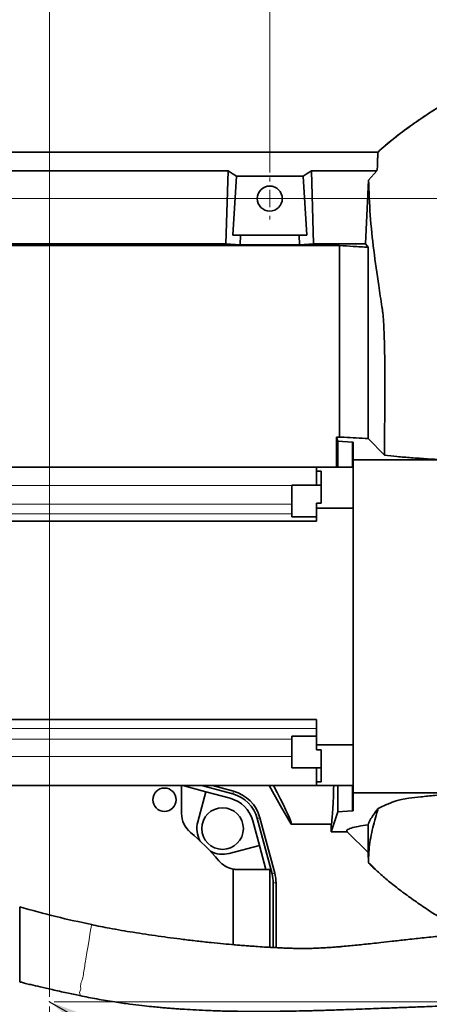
# Model space of a CAD drawing. Header units: millimetres. Extents: x 0 to 12118, y 0 to 8400.
# Tile 49 of 128: x 1694 to 2029, y 6787 to 7591. Entities that reach past the tile are written whole.
import ezdxf

# ---------------------------------------------------------------- set-up
doc = ezdxf.new("R2010")
doc.units = ezdxf.units.MM
doc.header["$LTSCALE"] = 20
doc.header["$PDSIZE"] = -1
doc.styles.add('SLDTEXTSTYLE0', font='TXT', dxfattribs={"width": 0.605})
doc.dimstyles.new('SLDDIMSTYLE10', dxfattribs={"dimtxt": 70, "dimasz": 70, "dimexe": 0, "dimexo": 0.0625, "dimgap": 17.5, "dimtad": 1, "dimdec": 1, "dimlfac": 0.5, "dimrnd": 1e-09, "dimzin": 12, "dimdsep": 46, "dimtxsty": 'SLDTEXTSTYLE0', "dimsah": 1, "dimcen": 0.09, "dimadec": 0, "dimazin": 3, "dimtfac": 1, "dimtmove": 0, "dimatfit": 0, "dimfxl": 1, "dimfrac": 2, "dimtolj": 1, "dimtzin": 12, "dimarcsym": 0})
doc.dimstyles.new('SLDDIMSTYLE11', dxfattribs={"dimtxt": 70, "dimasz": 70, "dimexe": 0, "dimexo": 0.0625, "dimgap": 17.5, "dimtad": 1, "dimdec": 1, "dimlfac": 0.5, "dimrnd": 1e-09, "dimzin": 12, "dimdsep": 46, "dimtxsty": 'SLDTEXTSTYLE0', "dimsah": 1, "dimcen": 0.09, "dimadec": 0, "dimazin": 3, "dimtfac": 1, "dimtofl": 0, "dimtmove": 0, "dimatfit": 3, "dimfxl": 1, "dimfrac": 2, "dimtolj": 1, "dimtzin": 12, "dimarcsym": 0})
doc.dimstyles.new('SLDDIMSTYLE4', dxfattribs={"dimtxt": 0.18, "dimasz": 70, "dimexe": 0, "dimexo": 0.0625, "dimgap": 0, "dimtad": 0, "dimtih": 1, "dimtoh": 1, "dimdec": 0, "dimrnd": 1e-09, "dimzin": 0, "dimdsep": 46, "dimtxsty": 'Standard', "dimsah": 1, "dimcen": 0.09, "dimadec": 0, "dimazin": 0, "dimtfac": 70, "dimtdec": 0, "dimtofl": 0, "dimtmove": 0, "dimatfit": 3, "dimfxl": 1, "dimfrac": 2, "dimtolj": 1, "dimtzin": 0, "dimarcsym": 0})

# ---------------------------------------------------------------- blocks, each defined once
blk = doc.blocks.new('_D_60')
at = {"color": 7, "linetype": 'Continuous', "lineweight": 0}
for p, q in [((1718.46, 6792.74), (1718.46, 7813.61)), ((1898.46, 7465.94), (1898.46, 7813.61)), ((1718.46, 7783.61), (1598.46, 7783.61)), ((1718.46, 7783.61), (1898.46, 7783.61)), ((1898.46, 7783.61), (2018.46, 7783.61))]:
    blk.add_line(p, q, dxfattribs=at)
at = {"color": 7, "linetype": 'Continuous', "lineweight": 18}
for points in [[(1718.46, 7783.61), (1648.46, 7793.61), (1648.46, 7773.61)], [(1898.46, 7783.61), (1968.46, 7773.61), (1968.46, 7793.61)]]:
    blk.add_solid(points, dxfattribs=at)
at = {"color": 7, "linetype": 'Continuous', "lineweight": 18, "insert": (1754.99, 7873.84), "char_height": 70, "attachment_point": 1, "style": 'SLDTEXTSTYLE0'}
blk.add_mtext('90', dxfattribs=at)
blk = doc.blocks.new('_D_61')
at = {"color": 7, "linetype": 'Continuous', "lineweight": 0}
for p, q in [((1718.46, 6784.74), (1718.46, 6118.35)), ((1938.46, 6563.54), (1938.46, 6118.35)), ((1718.46, 6148.35), (1598.46, 6148.35)), ((1718.46, 6148.35), (1938.46, 6148.35)), ((1938.46, 6148.35), (2058.46, 6148.35))]:
    blk.add_line(p, q, dxfattribs=at)
at = {"color": 7, "linetype": 'Continuous', "lineweight": 18}
for points in [[(1718.46, 6148.35), (1648.46, 6158.35), (1648.46, 6138.35)], [(1938.46, 6148.35), (2008.46, 6138.35), (2008.46, 6158.35)]]:
    blk.add_solid(points, dxfattribs=at)
at = {"color": 7, "linetype": 'Continuous', "lineweight": 18, "insert": (1748.25, 6238.59), "char_height": 70, "attachment_point": 1, "style": 'SLDTEXTSTYLE0'}
blk.add_mtext('110', dxfattribs=at)
blk = doc.blocks.new('_D_62')
at = {"color": 7, "linetype": 'Continuous', "lineweight": 0}
for p, q in [((1718.46, 7938.85), (1718.46, 8093.61)), ((2112.46, 6895.94), (2112.46, 8093.61)), ((1718.46, 8063.61), (2112.46, 8063.61)), ((1718.46, 6792.74), (1718.46, 7908.37))]:
    blk.add_line(p, q, dxfattribs=at)
at = {"color": 7, "linetype": 'Continuous', "lineweight": 18}
for points in [[(1718.46, 8063.61), (1788.46, 8053.61), (1788.46, 8073.61)], [(2112.46, 8063.61), (2042.46, 8073.61), (2042.46, 8053.61)]]:
    blk.add_solid(points, dxfattribs=at)
at = {"color": 7, "linetype": 'Continuous', "lineweight": 18, "insert": (1835.25, 8153.84), "char_height": 70, "attachment_point": 1, "style": 'SLDTEXTSTYLE0'}
blk.add_mtext('197', dxfattribs=at)
blk = doc.blocks.new('_D_63')
at = {"color": 7, "linetype": 'Continuous', "lineweight": 0}
for p, q in [((2882.94, 6874.74), (2882.94, 7082.95)), ((2133.66, 6874.74), (2912.94, 6874.74)), ((2882.94, 6788.74), (2882.94, 6874.74)), ((1722.46, 6788.74), (2912.94, 6788.74)), ((2882.94, 6788.74), (2882.94, 6668.74))]:
    blk.add_line(p, q, dxfattribs=at)
at = {"color": 7, "linetype": 'Continuous', "lineweight": 18}
for points in [[(2882.94, 6874.74), (2892.94, 6944.74), (2872.94, 6944.74)], [(2882.94, 6788.74), (2872.94, 6718.74), (2892.94, 6718.74)]]:
    blk.add_solid(points, dxfattribs=at)
at = {"color": 7, "linetype": 'Continuous', "lineweight": 18, "insert": (2792.7, 6976.01), "char_height": 70, "attachment_point": 1, "rotation": 90, "style": 'SLDTEXTSTYLE0'}
blk.add_mtext('43', dxfattribs=at)
blk = doc.blocks.new('_D_64')
at = {"color": 7, "linetype": 'Continuous', "lineweight": 0}
for p, q in [((1539.66, 7444.74), (3052.94, 7444.74)), ((3022.94, 6788.74), (3022.94, 7444.74)), ((1722.46, 6788.74), (3052.94, 6788.74))]:
    blk.add_line(p, q, dxfattribs=at)
at = {"color": 7, "linetype": 'Continuous', "lineweight": 18}
for points in [[(3022.94, 7444.74), (3012.94, 7374.74), (3032.94, 7374.74)], [(3022.94, 6788.74), (3032.94, 6858.74), (3012.94, 6858.74)]]:
    blk.add_solid(points, dxfattribs=at)
at = {"color": 7, "linetype": 'Continuous', "lineweight": 18, "insert": (2932.7, 7036.53), "char_height": 70, "attachment_point": 1, "rotation": 90, "style": 'SLDTEXTSTYLE0'}
blk.add_mtext('328', dxfattribs=at)
blk = doc.blocks.new('_D_65')
at = {"color": 7, "linetype": 'Continuous', "lineweight": 0}
for p, q in [((3022.94, 6788.74), (3022.94, 6908.74)), ((1722.46, 6788.74), (3052.94, 6788.74)), ((3022.94, 6788.74), (3022.94, 6584.74)), ((1519.66, 6584.74), (3052.94, 6584.74)), ((3022.94, 6584.74), (3022.94, 6464.74))]:
    blk.add_line(p, q, dxfattribs=at)
at = {"color": 7, "linetype": 'Continuous', "lineweight": 18}
for points in [[(3022.94, 6788.74), (3032.94, 6858.74), (3012.94, 6858.74)], [(3022.94, 6584.74), (3012.94, 6514.74), (3032.94, 6514.74)]]:
    blk.add_solid(points, dxfattribs=at)
at = {"color": 7, "linetype": 'Continuous', "lineweight": 18, "insert": (2932.7, 6606.53), "char_height": 70, "attachment_point": 1, "rotation": 90, "style": 'SLDTEXTSTYLE0'}
blk.add_mtext('102', dxfattribs=at)
blk = doc.blocks.new('_D_66')
at = {"color": 7, "linetype": 'Continuous', "lineweight": 0}
for p, q in [((1518.46, 7465.94), (1518.46, 7953.61)), ((1898.46, 7465.94), (1898.46, 7953.61)), ((1518.46, 7923.61), (1321.99, 7923.61)), ((1518.46, 7923.61), (1898.46, 7923.61))]:
    blk.add_line(p, q, dxfattribs=at)
at = {"color": 7, "linetype": 'Continuous', "lineweight": 18}
for points in [[(1518.46, 7923.61), (1588.46, 7913.61), (1588.46, 7933.61)], [(1898.46, 7923.61), (1828.46, 7933.61), (1828.46, 7913.61)]]:
    blk.add_solid(points, dxfattribs=at)
at = {"color": 7, "linetype": 'Continuous', "lineweight": 18, "insert": (1321.99, 8013.84), "char_height": 70, "attachment_point": 1, "style": 'SLDTEXTSTYLE0'}
blk.add_mtext('190', dxfattribs=at)
blk = doc.blocks.new('SW_CENTERMARKSYMBOL_16')
at = {"color": 0, "linetype": 'Continuous', "lineweight": 18}
for p, q in [((0, 14), (0, 17.2)), ((-14, 0), (-17.2, 0)), ((0, 0), (-7, 0)), ((0, 0), (0, 7)), ((0, 0), (0, -7)), ((0, 0), (7, 0)), ((14, 0), (17.2, 0)), ((0, -14), (0, -17.2))]:
    blk.add_line(p, q, dxfattribs=at)

msp = doc.modelspace()

# ---------------------------------------------------------------- linework, layer by layer
at = {"color": 7, "linetype": 'Continuous', "lineweight": 35}
for p, q in [((1986.854789, 7482.738967), (1480.458034, 7482.738967)), ((1552.440536, 7467.316861), (1864.475546, 7467.316861)), ((1864.475546, 7467.316861), (1862.669525, 7407.630677)), ((1871.157882, 7462.965007), (1868.23946, 7414.738889)), ((1871.157882, 7462.965007), (1925.75818, 7462.965007)), ((1928.676603, 7414.738889), (1925.75818, 7462.965007)), ((1932.440517, 7467.316861), (1934.246478, 7407.630677)), ((1985.9606, 7467.316861), (1932.440517, 7467.316861)), ((1979.138849, 7459.859366), (1985.9606, 7467.316861)), ((1979.138849, 7459.859366), (1976.643679, 7407.630677)), ((1874.431608, 7414.738889), (1868.23946, 7414.738889)), ((1874.195394, 7406.931157), (1874.431608, 7414.738889)), ((1874.431608, 7414.738889), (1922.484395, 7414.738889)), ((1922.720668, 7406.931157), (1922.484395, 7414.738889)), ((1928.676603, 7414.738889), (1922.484395, 7414.738889)), ((1955.458042, 7406.381125), (1444.076051, 7406.381125)), ((1554.246498, 7407.630677), (1862.669525, 7407.630677)), ((1862.669525, 7407.630677), (1874.195394, 7406.931157)), ((1874.195394, 7406.931157), (1922.720668, 7406.931157)), ((1934.246478, 7407.630677), (1922.720668, 7406.931157)), ((1976.643679, 7407.630677), (1934.246478, 7407.630677)), ((1955.458042, 7406.381125), (1955.458042, 7249.924416)), ((1976.643679, 7407.630677), (1978.674767, 7404.905076)), ((1978.674767, 7248.659487), (1978.674767, 7404.905076)), ((1955.458042, 7249.924416), (1952.830491, 7249.924416)), ((1953.970072, 7246.502871), (1952.830491, 7249.924416)), ((1953.970072, 7246.502871), (1965.755103, 7245.885248)), ((1953.970072, 7225.226636), (1953.970072, 7246.502871)), ((1966.45802, 7245.796318), (1966.45802, 7231.226678)), ((1992.080209, 7235.017175), (1978.674767, 7248.659487)), ((2042.071102, 7231.226678), (1966.45802, 7231.226678)), ((1966.45802, 7231.226678), (1966.45802, 6959.226722)), ((1936.458049, 7225.226636), (1534.858031, 7225.226636)), ((1936.458049, 7225.226636), (1936.458049, 7222.084994)), ((1966.45802, 7225.226636), (1936.458049, 7225.226636)), ((1940.458057, 7222.084994), (1936.458049, 7222.084994)), ((1936.458049, 7222.084994), (1936.458049, 7210.757131)), ((1940.458057, 7195.978637), (1940.458057, 7222.084994)), ((1940.458057, 7210.757131), (1916.458008, 7210.757131)), ((1916.458008, 7197.75712), (1916.458008, 7210.757131)), ((1916.458008, 7184.757108), (1916.458008, 7197.75712)), ((1936.458049, 7195.978637), (1936.458049, 7191.891069)), ((1940.458057, 7195.978637), (1936.458049, 7195.978637)), ((1936.458049, 7181.226606), (1936.458049, 7191.891069)), ((1936.458049, 7191.891069), (1966.45802, 7191.891069)), ((1936.458049, 7181.226606), (1504.858029, 7181.226606)), ((1916.458008, 7184.757108), (1936.458049, 7184.757108)), ((1936.458049, 7019.226665), (1504.858029, 7019.226665)), ((1936.458049, 6998.562331), (1936.458049, 7019.226665)), ((1936.458049, 7005.696172), (1916.458008, 7005.696172)), ((1916.458008, 6992.696161), (1916.458008, 7005.696172)), ((1936.458049, 6998.562331), (1936.458049, 6994.474644)), ((1966.45802, 6998.562331), (1936.458049, 6998.562331)), ((1916.458008, 6979.69615), (1916.458008, 6992.696161)), ((1940.458057, 6994.474644), (1936.458049, 6994.474644)), ((1940.458057, 6968.368406), (1940.458057, 6994.474644)), ((1916.458008, 6979.69615), (1940.458057, 6979.69615)), ((1936.458049, 6979.69615), (1936.458049, 6968.368406)), ((1936.458049, 6965.226645), (1504.858029, 6965.226645)), ((1826.458034, 6965.226645), (1826.458034, 6942.412491)), ((1846.196947, 6960.234518), (1827.565966, 6965.226645)), ((1868.179617, 6958.413715), (1842.753587, 6965.226645)), ((1851.663051, 6965.226645), (1868.776438, 6960.641141)), ((1907.325563, 6948.738928), (1897.806344, 6965.226645)), ((1936.458049, 6968.368406), (1936.458049, 6965.226645)), ((1940.458057, 6968.368406), (1936.458049, 6968.368406)), ((1936.458049, 6965.226645), (1966.45802, 6965.226645)), ((1953.970072, 6943.95041), (1953.970072, 6965.226645)), ((1846.196947, 6960.234518), (1839.594958, 6935.595507)), ((1866.20712, 6954.872842), (1846.196947, 6960.234518)), ((2060.898182, 6959.226722), (1966.45802, 6959.226722)), ((1966.45802, 6959.226722), (1966.45802, 6944.656963)), ((1915.98582, 6933.738942), (1907.325563, 6948.738928)), ((1948.509512, 6927.555318), (1953.970072, 6943.95041)), ((1965.755103, 6944.568033), (1953.970072, 6943.95041)), ((1889.953611, 6916.477794), (1884.591875, 6936.488027)), ((1900.289116, 6893.092747), (1888.132868, 6938.460583)), ((1890.360234, 6939.057345), (1902.516482, 6893.689508)), ((1948.509512, 6933.738942), (1915.98582, 6933.738942)), ((1948.509512, 6933.738942), (1948.509512, 6927.555318)), ((1978.674767, 6910.522218), (1978.674767, 6933.338041)), ((1948.509512, 6927.555318), (1961.641607, 6927.555318)), ((1961.641607, 6927.555318), (1978.674767, 6910.522218)), ((1865.3146, 6909.875865), (1889.953611, 6916.477794)), ((1895.242629, 6896.738882), (1889.953611, 6916.477794)), ((1979.108808, 6902.240271), (1978.674767, 6910.522218)), ((1978.768287, 6902.592654), (1979.107675, 6902.262206)), ((1868.45803, 6835.340495), (1868.45803, 6897.079224)), ((1872.131584, 6896.738882), (1898.458001, 6896.738882)), ((1898.458001, 6896.738882), (1898.458001, 6833.182568)), ((1901.250658, 6833.027954), (1901.250658, 6885.789389)), ((1903.556583, 6885.789389), (1903.556583, 6832.909937)), ((1694.249449, 6804.992313), (1694.249449, 6866.250272)), ((1752.844421, 6851.672764), (1752.834407, 6851.610894))]:
    msp.add_line(p, q, dxfattribs=at)
at = {"color": 8, "linetype": 'Continuous', "lineweight": 18}
for p, q in [((1965.755103, 7225.226636), (1965.755103, 7245.885248)), ((1520.11427, 7210.48295), (1916.458008, 7210.48295)), ((1916.458008, 7195.115442), (1504.858029, 7195.115442)), ((1504.858029, 7187.093372), (1916.458008, 7187.093372)), ((1936.458049, 7012.026663), (1504.858029, 7012.026663)), ((1504.858029, 7003.245587), (1916.458008, 7003.245587)), ((1916.458008, 6989.094729), (1504.858029, 6989.094729)), ((1965.755103, 6944.568033), (1965.755103, 6965.226645)), ((1868.776438, 6960.641141), (1868.179617, 6958.413715)), ((1890.360234, 6939.057345), (1888.132868, 6938.460583)), ((1902.516482, 6893.689508), (1900.289116, 6893.092747)), ((1903.556583, 6885.789389), (1901.250658, 6885.789389)), ((1752.834407, 6851.610894), (1752.780137, 6851.276273)), ((1749.182788, 6829.092617), (1748.261092, 6823.408837)), ((1743.558285, 6794.408197), (1743.557272, 6794.401998))]:
    msp.add_line(p, q, dxfattribs=at)
at = {"color": 7, "linetype": 'Continuous', "lineweight": 35, "flags": 128}
for points in [[(1871.157882, 7462.965007), (1867.834327, 7465.20638), (1864.475546, 7467.316861)], [(1932.440517, 7467.316861), (1929.081735, 7465.20638), (1925.75818, 7462.965007)], [(1952.914712, 7225.226636), (1952.881274, 7236.642713), (1952.830491, 7249.924416)], [(1901.517866, 6965.226645), (1904.453096, 6959.571118), (1907.186863, 6954.223509), (1909.568426, 6949.472542), (1911.591766, 6945.330257), (1913.251755, 6941.807265), (1914.544103, 6938.912506), (1915.465531, 6936.653371), (1916.013715, 6935.035581), (1916.187284, 6934.06331), (1915.98582, 6933.738942)], [(1948.509512, 6933.738942), (1948.746738, 6934.101457), (1948.983309, 6935.187812), (1949.218509, 6936.995144), (1949.451742, 6939.518208), (1949.682293, 6942.749734), (1949.909446, 6946.68066), (1950.132666, 6951.299782), (1950.351295, 6956.593866), (1950.56468, 6962.548013), (1950.65206, 6965.226645)]]:
    msp.add_lwpolyline(points, dxfattribs=at)
at = {"color": 8, "linetype": 'Continuous', "lineweight": 18, "flags": 128}
for points in [[(1752.12836, 6847.256894), (1751.563427, 6843.77336), (1750.866142, 6839.473362), (1750.059513, 6834.499116), (1749.182788, 6829.092617)], [(1752.780137, 6851.276273), (1752.537993, 6849.783058), (1752.12836, 6847.256894)], [(1743.449685, 6793.738479), (1743.44298, 6793.697114), (1743.557272, 6794.401998), (1743.557272, 6794.401998)]]:
    msp.add_lwpolyline(points, dxfattribs=at)
at = {"color": 7, "linetype": 'Continuous', "lineweight": 35}
for centre, radius in [((1898.458029, 7444.739032), 10.200009), ((1812.458055, 6953.73896), 9.499995), ((1859.879368, 6930.160261), 17.000006)]:
    msp.add_circle(centre, radius, dxfattribs=at)
for centre, radius, start, end in [((1965.851256, 7243.822812), 2.064676, 72.909701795, 92.669279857), ((1860.876234, 6931.157037), 28.218184, 15.000300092, 75.000042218), ((1860.87629, 6931.157197), 30.524012, 14.999908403, 75.000091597), ((1859.477732, 6929.75872), 26.000072, 14.999984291, 74.999829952), ((1846.454393, 6942.412198), 19.996359, 179.999162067, 230.20929978), ((1965.851256, 6946.630469), 2.064676, 267.330720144, 287.090298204), ((1859.879656, 6930.160308), 21.000247, 165.000181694, 208.188323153), ((1718.458399, 6788.739306), 179.999472, 39.79138982, 50.20861018), ((1859.879373, 6930.160943), 21.000621, 241.812310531, 284.999623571), ((1872.133322, 6916.739504), 20.000625, 219.794416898, 259.411222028), ((1872.131575, 6916.735798), 19.996895, 219.791276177, 259.414316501), ((1872.132885, 6916.734942), 19.99606, 259.410049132, 269.998320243), ((1872.131735, 6916.736295), 19.997413, 259.414126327, 269.999566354), ((1873.036214, 6885.78972), 28.214444, 359.999327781, 15.001241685), ((1873.034599, 6885.789503), 30.521984, 359.999787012, 15.000650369)]:
    msp.add_arc(centre, radius, start, end, dxfattribs=at)
for points, knots in [([(2052.167711, 7528.979296), (2049.858337, 7527.621264), (2045.295348, 7524.937989), (2038.60415, 7520.846712), (2032.134472, 7516.769719), (2025.893435, 7512.700834), (2019.881621, 7508.643615), (2011.01691, 7502.426231), (1999.785015, 7494.081676), (1991.04151, 7486.41166), (1986.854789, 7482.738967)], [0, 0, 0, 0, 0.1002568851, 0.1980930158, 0.2934877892, 0.3864240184, 0.4768926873, 0.5648853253, 0.7916506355, 1, 1, 1, 1]), ([(2042.967794, 7523.490424), (2042.707333, 7523.337538), (2037.270025, 7520.145947), (2027.214927, 7513.641517), (2013.15298, 7504.094453), (2000.460222, 7494.412561), (1992.046739, 7487.643248), (1988.118636, 7483.85656), (1987.774727, 7483.525033)], [0, 0, 0, 0, 0.0132762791, 0.2771516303, 0.5261970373, 0.7601691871, 0.9790026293, 1, 1, 1, 1]), ([(1986.8471, 7482.704158), (1986.811099, 7482.554369), (1986.660823, 7481.929125), (1986.652084, 7480.45468), (1986.517623, 7478.0013), (1986.427474, 7474.870808), (1986.432683, 7471.188585), (1986.126638, 7468.678598), (1985.9606, 7467.316861)], [0, 0, 0, 0, 0.0299156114, 0.1248731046, 0.2845982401, 0.5088244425, 0.7335236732, 1, 1, 1, 1]), ([(1979.138849, 7459.859366), (1979.463526, 7450.285773), (1980.11408, 7431.103171), (1983.267433, 7402.420252), (1986.713664, 7377.505794), (1989.297655, 7361.188633), (1990.522174, 7353.210975), (1990.939991, 7349.503732), (1991.304138, 7344.778542), (1991.61117, 7338.909906), (1991.883479, 7331.961926), (1992.129393, 7323.163761), (1992.316521, 7312.528612), (1992.425346, 7300.134588), (1992.42636, 7287.095375), (1992.264491, 7265.318545), (1992.158723, 7247.927125), (1992.080209, 7235.017175)], [0, 0, 0, 0, 0.127343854, 0.2551587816, 0.3834736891, 0.4618270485, 0.4748551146, 0.4907986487, 0.5114247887, 0.5378703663, 0.5689445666, 0.6038913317, 0.6549157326, 0.7103948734, 0.7687169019, 0.8283145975, 1, 1, 1, 1]), ([(1978.674767, 7404.905076), (1974.658023, 7405.141366), (1966.916782, 7405.596756), (1959.180266, 7406.126333), (1955.458042, 7406.381125)], [0, 0, 0, 0, 0.5188759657, 1, 1, 1, 1]), ([(1955.458042, 7249.924416), (1956.657903, 7249.858834), (1964.396737, 7249.43584), (1972.135692, 7249.015042), (1978.674767, 7248.659487)], [0, 0, 0, 0, 0.1550440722, 1, 1, 1, 1]), ([(1992.080209, 7235.017175), (1995.484152, 7234.674931), (2002.754388, 7233.943955), (2014.495203, 7232.998707), (2027.754208, 7232.060719), (2037.144627, 7231.513673), (2042.071102, 7231.226678)], [0, 0, 0, 0, 0.2046931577, 0.4371893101, 0.7047338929, 1, 1, 1, 1]), ([(2060.898182, 6959.226722), (2056.029813, 6958.910512), (2046.828249, 6958.312853), (2033.762744, 6957.264579), (2022.326283, 6956.16027), (2013.186693, 6955.094947), (2006.471591, 6954.047915), (2001.958478, 6953.006699), (1998.6635, 6951.910581), (1993.761282, 6949.756104), (1989.917383, 6947.924107), (1986.880419, 6946.476693)], [0, 0, 0, 0, 0.19319377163, 0.36514998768, 0.51903745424, 0.64816910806, 0.72949356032, 0.78804539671, 0.83136922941, 0.8667692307, 1, 1, 1, 1]), ([(1978.674767, 6933.338041), (1979.23793, 6934.673469), (1980.405377, 6937.441835), (1983.25176, 6941.799189), (1985.541677, 6944.750994), (1986.880419, 6946.476693)], [0, 0, 0, 0, 0.2790760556, 0.5785298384, 1, 1, 1, 1]), ([(1986.880419, 6946.476693), (1986.522522, 6945.300148), (1984.555607, 6938.834141), (1982.106255, 6929.662571), (1980.11112, 6918.896468), (1979.303369, 6911.697066), (1979.098186, 6906.408949), (1979.109281, 6903.546725), (1979.108904, 6902.506783), (1979.108808, 6902.240271)], [0, 0, 0, 0, 0.0817975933, 0.4495397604, 0.6305227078, 0.8096340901, 0.9308326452, 0.982274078, 1, 1, 1, 1]), ([(1978.674767, 6933.338041), (1975.99335, 6932.90656), (1971.354625, 6932.160118), (1966.086008, 6931.019489), (1963.107181, 6929.916188), (1961.833041, 6929.287855), (1961.092563, 6928.314864), (1961.461285, 6927.804775), (1961.641607, 6927.555318)], [0, 0, 0, 0, 0.42222679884, 0.73043254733, 0.83832609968, 0.91166509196, 0.95680005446, 1, 1, 1, 1]), ([(1979.108808, 6902.240271), (1980.722939, 6900.603075), (1982.868417, 6898.42694), (1985.125425, 6896.367776), (1985.684392, 6895.857806)], [0, 0, 0, 0, 0.7523412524, 1, 1, 1, 1]), ([(1980.261145, 6901.139016), (1982.21058, 6899.201287), (1986.72996, 6894.709046), (1994.454916, 6888.055976), (2003.407707, 6880.90022), (2013.094883, 6873.708359), (2023.477759, 6866.450631), (2034.558763, 6859.184794), (2043.873552, 6853.359386), (2049.554152, 6850.070833), (2051.249502, 6849.089379)], [0, 0, 0, 0, 0.0934159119, 0.216566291, 0.3462993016, 0.4829962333, 0.6266199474, 0.7768757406, 0.9334095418, 1, 1, 1, 1]), ([(1752.866832, 6851.796384), (1743.188984, 6853.868249), (1723.502243, 6858.082851), (1704.114438, 6863.509856), (1694.257525, 6866.268987)], [0, 0, 0, 0, 0.4915921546, 1, 1, 1, 1]), ([(2109.664914, 6847.148771), (2103.639527, 6846.967317), (2090.960028, 6846.585476), (2072.255504, 6845.386849), (2054.150081, 6843.931725), (2037.870288, 6842.388844), (2023.218245, 6840.870555), (2010.253591, 6839.456043), (1999.035037, 6838.20517), (1989.815646, 6837.177127), (1982.286746, 6836.348664), (1975.819014, 6835.652911), (1969.784685, 6835.024333), (1963.79051, 6834.428933), (1958.52294, 6833.94013), (1953.852497, 6833.541255), (1949.653734, 6833.21467), (1945.031358, 6832.901654), (1940.077893, 6832.625112), (1935.399345, 6832.411575), (1931.597833, 6832.298689), (1928.453067, 6832.221195), (1925.16657, 6832.207404), (1921.196698, 6832.258892), (1916.881239, 6832.362398), (1912.266494, 6832.519114), (1907.437227, 6832.718464), (1901.897849, 6832.983201), (1895.62923, 6833.331678), (1889.027472, 6833.750474), (1883.045309, 6834.169422), (1878.177651, 6834.535191), (1873.828397, 6834.880496), (1868.086009, 6835.361791), (1860.223477, 6836.072979), (1850.097179, 6837.082564), (1839.041644, 6838.296773), (1824.6307, 6840.021982), (1807.261938, 6842.324562), (1787.247317, 6845.354137), (1769.095298, 6848.402221), (1757.761753, 6850.715938), (1752.856431, 6851.717348)], [0, 0, 0, 0, 0.0503993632, 0.1060576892, 0.1566878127, 0.2022690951, 0.2427823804, 0.2798520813, 0.311312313, 0.3371644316, 0.3574151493, 0.3746429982, 0.3915544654, 0.4081423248, 0.4250079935, 0.4357864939, 0.4473348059, 0.4602203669, 0.4745227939, 0.4888156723, 0.4993778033, 0.5063216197, 0.5151171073, 0.5268550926, 0.5395163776, 0.5512092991, 0.5654617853, 0.5799289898, 0.5975777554, 0.617955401, 0.6352381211, 0.6477181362, 0.6587695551, 0.6717174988, 0.6958996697, 0.7247774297, 0.7568040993, 0.7888914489, 0.8461297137, 0.903288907, 0.9581420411, 1, 1, 1, 1]), ([(1694.245694, 6804.976816), (1694.705812, 6804.859717), (1696.314911, 6804.450205), (1699.385808, 6803.686093), (1704.497894, 6802.428343), (1711.718664, 6800.696407), (1721.49996, 6798.432378), (1732.320542, 6796.020129), (1739.897471, 6794.442809), (1743.442324, 6793.704862)], [0, 0, 0, 0, 0.0282187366, 0.0986848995, 0.1880823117, 0.3411151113, 0.5400170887, 0.7847977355, 1, 1, 1, 1]), ([(1743.444768, 6793.716783), (1748.030683, 6792.788802), (1757.458613, 6790.881015), (1771.096343, 6788.642246), (1783.389457, 6786.889321), (1793.418566, 6785.65889), (1801.251828, 6784.80983), (1807.354858, 6784.214187), (1812.386206, 6783.763432), (1817.024974, 6783.379002), (1821.743883, 6783.019768), (1827.965376, 6782.587337), (1836.088279, 6782.098683), (1846.622404, 6781.59504), (1858.157622, 6781.194372), (1870.700676, 6780.918205), (1884.130473, 6780.784118), (1898.006521, 6780.806999), (1911.03697, 6780.956902), (1921.943239, 6781.161629), (1929.653683, 6781.344289), (1934.71281, 6781.477664), (1938.210025, 6781.57475), (1942.075708, 6781.686654), (1947.068386, 6781.839174), (1953.406531, 6782.04371), (1960.812386, 6782.296913), (1969.453056, 6782.607105), (1978.39892, 6782.941456), (1986.998536, 6783.270428), (1994.345087, 6783.554285), (2000.882203, 6783.80675), (2007.255283, 6784.051681), (2013.919417, 6784.305181), (2021.143016, 6784.574732), (2029.330597, 6784.872035), (2038.930483, 6785.206429), (2050.319317, 6785.57959), (2063.530563, 6785.976324), (2078.548175, 6786.375435), (2094.128982, 6786.73483), (2104.702299, 6786.930267), (2109.671054, 6787.022109)], [0, 0, 0, 0, 0.038227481, 0.0785897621, 0.1128996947, 0.1396841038, 0.1611458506, 0.1772773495, 0.1897871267, 0.2024204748, 0.2153095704, 0.2284557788, 0.253377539, 0.2817987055, 0.3146243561, 0.3476837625, 0.3843082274, 0.4243597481, 0.4610602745, 0.4907834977, 0.5134881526, 0.5240784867, 0.5321350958, 0.5420742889, 0.5556775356, 0.5729484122, 0.5938891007, 0.6162248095, 0.6435952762, 0.6670352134, 0.6865421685, 0.7036674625, 0.7204886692, 0.7386539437, 0.7581583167, 0.7795525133, 0.8055973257, 0.8366448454, 0.8726585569, 0.9135925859, 0.9593942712, 1, 1, 1, 1])]:
    msp.add_open_spline(points, degree=3, knots=knots, dxfattribs=at)
at = {"color": 8, "linetype": 'Continuous', "lineweight": 18}
for points, knots in [([(1748.261092, 6823.408837), (1747.879931, 6821.523264), (1747.498747, 6819.637573), (1747.339345, 6817.7247), (1747.339336, 6817.724581)], [0, 0, 0, 0, 0.9999376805, 1, 1, 1, 1]), ([(1747.339336, 6817.724581), (1747.041672, 6815.890544), (1746.46955, 6812.365442), (1745.8996, 6808.837172), (1745.623467, 6807.143564), (1745.62302, 6807.140822)], [0, 0, 0, 0, 0.5198744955, 0.999222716, 1, 1, 1, 1]), ([(1745.624391, 6807.149167), (1745.624372, 6807.149087), (1745.624254, 6807.148573), (1745.623229, 6807.146987), (1745.620559, 6807.140816), (1744.876375, 6805.795351), (1743.816794, 6803.144281), (1743.904174, 6800.222682), (1744.291927, 6798.995348), (1744.295921, 6798.977921), (1744.296833, 6798.9728), (1744.294683, 6798.959135), (1743.652523, 6798.183004), (1742.878133, 6796.604283), (1743.358747, 6795.039238), (1743.552205, 6794.40927)], [0, 0, 0, 0, 0.000018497, 0.0001188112, 0.0004187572, 0.001541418, 0.3464945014, 0.632638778, 0.6356577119, 0.6364664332, 0.6366920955, 0.6368186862, 0.6395675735, 0.8549174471, 1, 1, 1, 1])]:
    msp.add_open_spline(points, degree=3, knots=knots, dxfattribs=at)
at = {"color": 7, "linetype": 'Continuous', "lineweight": 0}
msp.add_point((1718.458028, 6788.738925), dxfattribs=at)

# ---------------------------------------------------------------- block references
at = {"color": 7, "linetype": 'Continuous', "lineweight": 18}
msp.add_blockref('SW_CENTERMARKSYMBOL_16', (1898.458001, 7444.73886), dxfattribs=at)

# ---------------------------------------------------------------- dimensions: what is measured, and where the dimension line sits
for base, p1, p2, dimstyle, picture, middle in [((2112.458028, 8063.609946), (1718.458028, 6788.738925), (2112.458028, 6891.938925), 'SLDDIMSTYLE11', '_D_62', (1915.458028, 8063.609946)), ((1898.458028, 7923.609946), (1518.458028, 7461.938925), (1898.458028, 7461.938925), 'SLDDIMSTYLE11', '_D_66', (1402.202317, 7923.609946)), ((1898.458028, 7783.609946), (1718.458028, 6788.738925), (1898.458028, 7461.938925), 'SLDDIMSTYLE10', '_D_60', (1808.458028, 7783.609946)), ((1938.458028, 6148.350693), (1718.458028, 6788.738925), (1938.458028, 6567.538925), 'SLDDIMSTYLE10', '_D_61', (1828.458028, 6148.350693))]:
    dim = msp.add_linear_dim(base=base, p1=p1, p2=p2, dimstyle=dimstyle, dxfattribs=at)
    dim.commit()
    dim.dimension.update_dxf_attribs({"geometry": picture, "text_midpoint": middle, "dimtype": 160})
for base, p2, dimstyle, picture, middle in [((3022.937231, 7444.738925), (1535.658028, 7444.738925), 'SLDDIMSTYLE11', '_D_64', (3022.937231, 7116.738925)), ((2882.937231, 6874.738925), (2129.658028, 6874.738925), 'SLDDIMSTYLE10', '_D_63', (2882.937231, 7029.479566)), ((3022.937231, 6584.738925), (1515.658028, 6584.738925), 'SLDDIMSTYLE10', '_D_65', (3022.937231, 6686.738925))]:
    dim = msp.add_linear_dim(base=base, p1=(1718.458028, 6788.738925), p2=p2, angle=90, dimstyle=dimstyle, dxfattribs=at)
    dim.commit()
    dim.dimension.update_dxf_attribs({"geometry": picture, "text_midpoint": middle, "dimtype": 160})

# ---------------------------------------------------------------- leaders
at = {"color": 7, "linetype": 'Continuous', "lineweight": 0}
msp.add_leader([(1718.458028, 6788.738925), (2363.333333, 6422.777778)], dimstyle='SLDDIMSTYLE4', dxfattribs=at)

doc.saveas('drawing.dxf')
